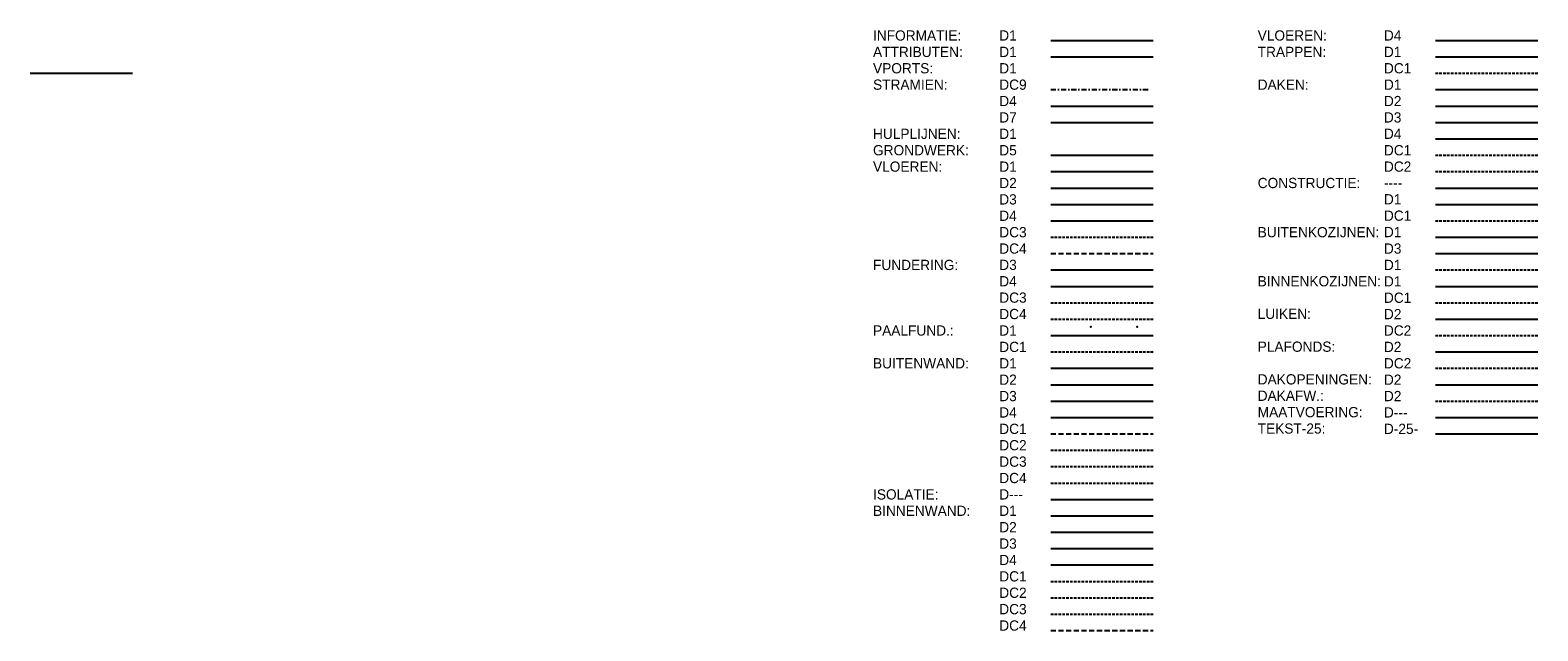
# Model space of a CAD drawing. Extents: x 98997 to 245130, y 18007 to 138999.
# Tile 58 of 58: x 208311 to 245130, y 90369 to 105028. Entities that reach past the tile are written whole.
import ezdxf

# ---------------------------------------------------------------- set-up
doc = ezdxf.new("R2010")
doc.units = 0
doc.header["$LTSCALE"] = 20
doc.header["$MEASUREMENT"] = 0
doc.header["$PDSIZE"] = -1
for name, pattern in [('DASHDOT', [25, 12.5, -6.25, 0, -6.25]), ('DASHDOT2', [12.5, 6.25, -3.125, 0, -3.125]), ('DD1', [2.66667, 1.66667, -0.5, 0, -0.5]), ('HIDDEN', [9.375, 6.25, -3.125]), ('HIDDEN2', [4.6875, 3.125, -1.5625])]:
    doc.linetypes.add(name, pattern=pattern)
for name, color, linetype in [('A--I01D1_INFO', 1, 'CONTINUOUS'), ('A--L01D1_ATTRIBUTEN', 1, 'CONTINUOUS'), ('A--L07D4_STRAMIEN', 4, 'CONTINUOUS'), ('A--L07D7_STRAMIEN', 7, 'CONTINUOUS'), ('A--L07DC9_STRAMIEN', 9, 'DASHDOT2'), ('A--L11D5_GRONDWERK', 5, 'CONTINUOUS'), ('A--L13D1_VLOEREN', 1, 'CONTINUOUS'), ('A--L13D2_VLOEREN', 2, 'CONTINUOUS'), ('A--L13D3_VLOEREN', 3, 'CONTINUOUS'), ('A--L13D4_VLOEREN', 4, 'CONTINUOUS'), ('A--L13DC3_VLOEREN', 3, 'HIDDEN2'), ('A--L13DC4_VLOEREN', 4, 'HIDDEN'), ('A--L16D3_FUNDERING', 3, 'CONTINUOUS'), ('A--L16D4_FUNDERING', 4, 'CONTINUOUS'), ('A--L16DC3_FUNDERING', 3, 'HIDDEN2'), ('A--L16DC4_FUNDERING', 4, 'HIDDEN2'), ('A--L17D1_PAALFUNDERING', 1, 'CONTINUOUS'), ('A--L17DC1_PAALFUNDERING', 1, 'HIDDEN2'), ('A--L21D1_BUITENWAND', 1, 'CONTINUOUS'), ('A--L21D2_BUITENWAND', 2, 'CONTINUOUS'), ('A--L21D2_ISOLATIE', 1, 'CONTINUOUS'), ('A--L21D3_BUITENWAND', 3, 'CONTINUOUS'), ('A--L21D4_BUITENWAND', 4, 'CONTINUOUS'), ('A--L21DC1_BUITENWAND', 1, 'HIDDEN'), ('A--L21DC2_BUITENWAND', 2, 'HIDDEN2'), ('A--L21DC3_BUITENWAND', 3, 'HIDDEN2'), ('A--L21DC4_BUITENWAND', 4, 'HIDDEN2'), ('A--L22D1_BINNENWAND', 1, 'CONTINUOUS'), ('A--L22D2_BINNENWAND', 2, 'CONTINUOUS'), ('A--L22D3_BINNENWAND', 3, 'CONTINUOUS'), ('A--L22D4_BINNENWAND', 4, 'CONTINUOUS'), ('A--L22DC1_BINNENWAND', 1, 'HIDDEN2'), ('A--L22DC2_BINNENWAND', 2, 'HIDDEN2'), ('A--L22DC3_BINNENWAND', 3, 'HIDDEN2'), ('A--L22DC4_BINNENWAND', 4, 'HIDDEN'), ('A--L23D4_VLOEREN', 4, 'CONTINUOUS'), ('A--L24D1_TRAPPEN', 1, 'CONTINUOUS'), ('A--L24DC1_TRAPPEN', 1, 'HIDDEN2'), ('A--L27D1_DAKEN', 1, 'CONTINUOUS'), ('A--L27D2_DAKEN', 2, 'CONTINUOUS'), ('A--L27D3_DAKEN', 3, 'CONTINUOUS'), ('A--L27D4_DAKEN', 4, 'CONTINUOUS'), ('A--L27DC1_DAKEN', 1, 'HIDDEN2'), ('A--L27DC2_DAKEN', 2, 'HIDDEN2'), ('A--L28_KONSTRUKTIES', 4, 'CONTINUOUS'), ('A--L28D1_KONSTRUKTIES', 1, 'CONTINUOUS'), ('A--L28DC1_KONSTRUKTIES', 1, 'HIDDEN2'), ('A--L31D1_BUITENKOZIJN', 1, 'CONTINUOUS'), ('A--L31D3_BUITENKOZIJN', 3, 'CONTINUOUS'), ('A--L31DC1_BUITENKOZIJN', 1, 'HIDDEN2'), ('A--L32D1_BINNENKOZIJN', 1, 'CONTINUOUS'), ('A--L32DC1_BINNENKOZIJN', 1, 'HIDDEN2'), ('A--L33D2_LUIKEN', 2, 'CONTINUOUS'), ('A--L33DC2_LUIKEN', 2, 'HIDDEN2'), ('A--L35D2_PLAFONDS', 2, 'CONTINUOUS'), ('A--L35DC2_PLAFONDS', 2, 'HIDDEN2'), ('A--L37D2_DAKOPENINGEN', 2, 'CONTINUOUS'), ('A--L3D1_VPORTS', 1, 'CONTINUOUS'), ('A--L47D2_DAKAFW', 2, 'HIDDEN2'), ('A--M1D---_MAATVOERING', 1, 'CONTINUOUS'), ('A--T1D-25_TEKST', 2, 'CONTINUOUS'), ('STRAMIEN', 8, 'DD1'), ('X--LR---_CP', 7, 'CONTINUOUS')]:
    doc.layers.add(name, color=color, linetype=linetype)
doc.styles.add('B-01', font='b-gbp')

msp = doc.modelspace()

# ---------------------------------------------------------------- linework, layer by layer
at = {"layer": 'A--I01D1_INFO'}
msp.add_line((233236, 104776.4), (235736, 104776.4), dxfattribs=at)
at = {"layer": 'A--L01D1_ATTRIBUTEN'}
msp.add_line((233236, 104376.4), (235736, 104376.4), dxfattribs=at)
at = {"layer": 'A--L07D4_STRAMIEN'}
msp.add_line((233236, 103176.4), (235736, 103176.4), dxfattribs=at)
at = {"layer": 'A--L07D7_STRAMIEN'}
msp.add_line((233236, 102776.4), (235736, 102776.4), dxfattribs=at)
at = {"layer": 'A--L07DC9_STRAMIEN'}
msp.add_line((233236, 103576.4), (235736, 103576.4), dxfattribs=at)
at = {"layer": 'A--L11D5_GRONDWERK'}
msp.add_line((233236, 101976.4), (235736, 101976.4), dxfattribs=at)
at = {"layer": 'A--L13D1_VLOEREN'}
msp.add_line((233236, 101576.4), (235736, 101576.4), dxfattribs=at)
at = {"layer": 'A--L13D2_VLOEREN'}
msp.add_line((233236, 101176.4), (235736, 101176.4), dxfattribs=at)
at = {"layer": 'A--L13D3_VLOEREN'}
msp.add_line((233236, 100776.4), (235736, 100776.4), dxfattribs=at)
at = {"layer": 'A--L13D4_VLOEREN'}
msp.add_line((233236, 100376.4), (235736, 100376.4), dxfattribs=at)
at = {"layer": 'A--L13DC3_VLOEREN'}
msp.add_line((233236, 99976.4), (235736, 99976.4), dxfattribs=at)
at = {"layer": 'A--L13DC4_VLOEREN'}
msp.add_line((233236, 99576.4), (235736, 99576.4), dxfattribs=at)
at = {"layer": 'A--L16D3_FUNDERING'}
msp.add_line((233236, 99176.4), (235736, 99176.4), dxfattribs=at)
at = {"layer": 'A--L16D4_FUNDERING'}
msp.add_line((233236, 98776.4), (235736, 98776.4), dxfattribs=at)
at = {"layer": 'A--L16DC3_FUNDERING'}
msp.add_line((233236, 98376.4), (235736, 98376.4), dxfattribs=at)
at = {"layer": 'A--L16DC4_FUNDERING'}
msp.add_line((233236, 97976.4), (235736, 97976.4), dxfattribs=at)
at = {"layer": 'A--L17D1_PAALFUNDERING'}
msp.add_line((233236, 97576.4), (235736, 97576.4), dxfattribs=at)
at = {"layer": 'A--L17DC1_PAALFUNDERING'}
msp.add_line((233236, 97176.4), (235736, 97176.4), dxfattribs=at)
at = {"layer": 'A--L21D1_BUITENWAND'}
msp.add_line((233236, 96776.4), (235736, 96776.4), dxfattribs=at)
at = {"layer": 'A--L21D2_BUITENWAND'}
msp.add_line((233236, 96376.4), (235736, 96376.4), dxfattribs=at)
at = {"layer": 'A--L21D2_ISOLATIE'}
msp.add_line((233236, 93576.4), (235736, 93576.4), dxfattribs=at)
at = {"layer": 'A--L21D3_BUITENWAND'}
msp.add_line((233236, 95976.4), (235736, 95976.4), dxfattribs=at)
at = {"layer": 'A--L21D4_BUITENWAND'}
msp.add_line((233236, 95576.4), (235736, 95576.4), dxfattribs=at)
at = {"layer": 'A--L21DC1_BUITENWAND'}
msp.add_line((233236, 95176.4), (235736, 95176.4), dxfattribs=at)
at = {"layer": 'A--L21DC2_BUITENWAND'}
msp.add_line((233236, 94776.4), (235736, 94776.4), dxfattribs=at)
at = {"layer": 'A--L21DC3_BUITENWAND'}
msp.add_line((233236, 94376.4), (235736, 94376.4), dxfattribs=at)
at = {"layer": 'A--L21DC4_BUITENWAND'}
msp.add_line((233236, 93976.4), (235736, 93976.4), dxfattribs=at)
at = {"layer": 'A--L22D1_BINNENWAND'}
msp.add_line((233236, 93176.4), (235736, 93176.4), dxfattribs=at)
at = {"layer": 'A--L22D2_BINNENWAND'}
msp.add_line((233236, 92776.4), (235736, 92776.4), dxfattribs=at)
at = {"layer": 'A--L22D3_BINNENWAND'}
msp.add_line((233236, 92376.4), (235736, 92376.4), dxfattribs=at)
at = {"layer": 'A--L22D4_BINNENWAND'}
msp.add_line((233236, 91976.4), (235736, 91976.4), dxfattribs=at)
at = {"layer": 'A--L22DC1_BINNENWAND'}
msp.add_line((233236, 91576.4), (235736, 91576.4), dxfattribs=at)
at = {"layer": 'A--L22DC2_BINNENWAND'}
msp.add_line((233236, 91176.4), (235736, 91176.4), dxfattribs=at)
at = {"layer": 'A--L22DC3_BINNENWAND'}
msp.add_line((233236, 90776.4), (235736, 90776.4), dxfattribs=at)
at = {"layer": 'A--L22DC4_BINNENWAND'}
msp.add_line((233236, 90376.4), (235736, 90376.4), dxfattribs=at)
at = {"layer": 'A--L23D4_VLOEREN'}
msp.add_line((242629.5, 104776.4), (245129.5, 104776.4), dxfattribs=at)
at = {"layer": 'A--L24D1_TRAPPEN'}
msp.add_line((242629.5, 104376.4), (245129.5, 104376.4), dxfattribs=at)
at = {"layer": 'A--L24DC1_TRAPPEN'}
msp.add_line((242629.5, 103976.4), (245129.5, 103976.4), dxfattribs=at)
at = {"layer": 'A--L27D1_DAKEN'}
msp.add_line((242629.5, 103576.4), (245129.5, 103576.4), dxfattribs=at)
at = {"layer": 'A--L27D2_DAKEN'}
msp.add_line((242629.5, 103176.4), (245129.5, 103176.4), dxfattribs=at)
at = {"layer": 'A--L27D3_DAKEN'}
msp.add_line((242629.5, 102776.4), (245129.5, 102776.4), dxfattribs=at)
at = {"layer": 'A--L27D4_DAKEN'}
msp.add_line((242629.5, 102376.4), (245129.5, 102376.4), dxfattribs=at)
at = {"layer": 'A--L27DC1_DAKEN'}
msp.add_line((242629.5, 101976.4), (245129.5, 101976.4), dxfattribs=at)
at = {"layer": 'A--L27DC2_DAKEN'}
msp.add_line((242629.5, 101576.4), (245129.5, 101576.4), dxfattribs=at)
at = {"layer": 'A--L28_KONSTRUKTIES'}
msp.add_line((242629.5, 101176.4), (245129.5, 101176.4), dxfattribs=at)
at = {"layer": 'A--L28D1_KONSTRUKTIES'}
msp.add_line((242629.5, 100776.4), (245129.5, 100776.4), dxfattribs=at)
at = {"layer": 'A--L28DC1_KONSTRUKTIES'}
msp.add_line((242629.5, 100376.4), (245129.5, 100376.4), dxfattribs=at)
at = {"layer": 'A--L31D1_BUITENKOZIJN'}
msp.add_line((242629.5, 99976.4), (245129.5, 99976.4), dxfattribs=at)
at = {"layer": 'A--L31D3_BUITENKOZIJN'}
msp.add_line((242629.5, 99576.4), (245129.5, 99576.4), dxfattribs=at)
at = {"layer": 'A--L31DC1_BUITENKOZIJN'}
msp.add_line((242629.5, 99176.4), (245129.5, 99176.4), dxfattribs=at)
at = {"layer": 'A--L32D1_BINNENKOZIJN'}
msp.add_line((242629.5, 98776.4), (245129.5, 98776.4), dxfattribs=at)
at = {"layer": 'A--L32DC1_BINNENKOZIJN'}
msp.add_line((242629.5, 98376.4), (245129.5, 98376.4), dxfattribs=at)
at = {"layer": 'A--L33D2_LUIKEN'}
msp.add_line((242629.5, 97976.4), (245129.5, 97976.4), dxfattribs=at)
at = {"layer": 'A--L33DC2_LUIKEN'}
msp.add_line((242629.5, 97576.4), (245129.5, 97576.4), dxfattribs=at)
at = {"layer": 'A--L35D2_PLAFONDS'}
msp.add_line((242629.5, 97176.4), (245129.5, 97176.4), dxfattribs=at)
at = {"layer": 'A--L35DC2_PLAFONDS'}
msp.add_line((242629.5, 96776.4), (245129.5, 96776.4), dxfattribs=at)
at = {"layer": 'A--L37D2_DAKOPENINGEN'}
msp.add_line((242629.5, 96376.4), (245129.5, 96376.4), dxfattribs=at)
at = {"layer": 'A--L3D1_VPORTS'}
msp.add_line((208310.6, 103976.4), (210810.6, 103976.4), dxfattribs=at)
at = {"layer": 'A--L47D2_DAKAFW'}
msp.add_line((242629.5, 95976.4), (245129.5, 95976.4), dxfattribs=at)
at = {"layer": 'A--M1D---_MAATVOERING'}
msp.add_line((242629.5, 95576.4), (245129.5, 95576.4), dxfattribs=at)
at = {"layer": 'A--T1D-25_TEKST'}
msp.add_line((242629.5, 95176.4), (245129.5, 95176.4), dxfattribs=at)
at = {"layer": 'STRAMIEN', "color": 8, "linetype": 'DASHDOT'}
msp.add_point((234211.3, 97789.8), dxfattribs=at)
msp.add_point((234211.3, 97789.8), dxfattribs=at)
at = {"layer": 'X--LR---_CP'}
msp.add_point((235346.2, 97789.8), dxfattribs=at)

# ---------------------------------------------------------------- texts
at = {"layer": 'A--T1D-25_TEKST', "style": 'B-01'}
for s, p in [('INFORMATIE:', (228894.3, 104773.8)), ('D1', (231977.1, 104773.8)), ('VLOEREN:', (238287.8, 104773.8)), ('D4', (241370.6, 104773.8)), ('ATTRIBUTEN:', (228894.3, 104373.8)), ('D1', (231977.1, 104373.8)), ('TRAPPEN:', (238287.8, 104373.8)), ('D1', (241370.6, 104373.8)), ('VPORTS:', (228894.3, 103973.8)), ('D1', (231977.1, 103973.8)), ('DC1', (241370.6, 103973.8)), ('STRAMIEN:', (228894.3, 103573.8)), ('DC9', (231977.1, 103573.8)), ('DAKEN:', (238287.8, 103573.8)), ('D1', (241370.6, 103573.8)), ('D4', (231977.1, 103173.8)), ('D2', (241370.6, 103173.8)), ('D7', (231977.1, 102773.8)), ('D3', (241370.6, 102773.8)), ('HULPLIJNEN:', (228894.3, 102373.8)), ('D1', (231977.1, 102373.8)), ('D4', (241370.6, 102373.8)), ('GRONDWERK:', (228894.3, 101973.8)), ('D5', (231977.1, 101973.8)), ('DC1', (241370.6, 101973.8)), ('VLOEREN:', (228894.3, 101573.8)), ('D1', (231977.1, 101573.8)), ('DC2', (241370.6, 101573.8)), ('D2', (231977.1, 101173.8)), ('CONSTRUCTIE:', (238287.8, 101173.8)), ('----', (241370.6, 101176.4)), ('D3', (231977.1, 100773.8)), ('D1', (241370.6, 100776.4)), ('D4', (231977.1, 100373.8)), ('DC1', (241370.6, 100376.4)), ('DC3', (231977.1, 99973.8)), ('BUITENKOZIJNEN:', (238287.8, 99973.8)), ('D1', (241370.6, 99976.4)), ('DC4', (231977.1, 99573.8)), ('D3', (241370.6, 99573.8)), ('FUNDERING:', (228894.3, 99173.8)), ('D3', (231977.1, 99176.4)), ('D1', (241370.6, 99173.8)), ('D4', (231977.1, 98776.4)), ('BINNENKOZIJNEN:', (238287.8, 98776.4)), ('D1', (241370.6, 98773.8)), ('DC3', (231977.1, 98376.4)), ('DC1', (241370.6, 98373.8)), ('DC4', (231977.1, 97976.4)), ('LUIKEN:', (238287.8, 97981.7)), ('D2', (241370.6, 97973.8)), ('PAALFUND.:', (228894.3, 97573.8)), ('D1', (231977.1, 97573.8)), ('DC2', (241370.6, 97573.8)), ('DC1', (231977.1, 97173.8)), ('PLAFONDS:', (238287.8, 97179.1)), ('D2', (241370.6, 97173.8)), ('BUITENWAND:', (228894.3, 96773.8)), ('D1', (231977.1, 96773.8)), ('DC2', (241370.6, 96773.8)), ('D2', (231977.1, 96373.8)), ('DAKOPENINGEN:', (238287.8, 96381.7)), ('D2', (241370.6, 96373.8)), ('D3', (231977.1, 95973.8)), ('DAKAFW.:', (238287.8, 95981.7)), ('D2', (241370.6, 95973.8)), ('D4', (231977.1, 95573.8)), ('MAATVOERING:', (238287.8, 95581.7)), ('D---', (241370.6, 95573.8)), ('DC1', (231977.1, 95173.8)), ('TEKST-25:', (238287.8, 95181.7)), ('D-25-', (241370.6, 95173.8)), ('DC2', (231977.1, 94773.8)), ('DC3', (231977.1, 94373.8)), ('DC4', (231977.1, 93973.8)), ('ISOLATIE:', (228894.3, 93573.8)), ('D---', (231977.1, 93573.8)), ('BINNENWAND:', (228894.3, 93173.8)), ('D1', (231977.1, 93173.8)), ('D2', (231977.1, 92773.8)), ('D3', (231977.1, 92373.8)), ('D4', (231977.1, 91973.8)), ('DC1', (231977.1, 91573.8)), ('DC2', (231977.1, 91173.8)), ('DC3', (231977.1, 90773.8)), ('DC4', (231977.1, 90373.8))]:
    msp.add_text(s, height=250, dxfattribs=at).set_placement(p)

doc.saveas('drawing.dxf')
